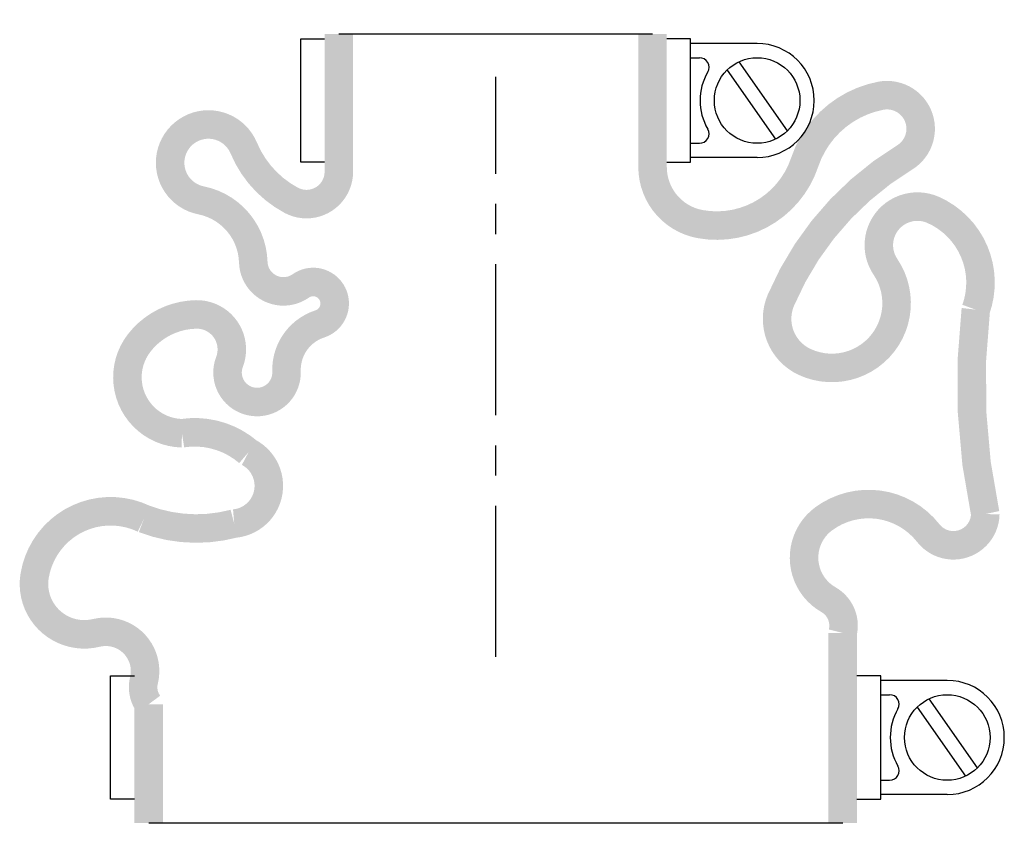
# Model space of a CAD drawing. Header units: millimetres. Extents: x -50 to 54, y -19 to 67.
import ezdxf

# ---------------------------------------------------------------- set-up
doc = ezdxf.new("R2010")
doc.units = ezdxf.units.MM
doc.header["$LTSCALE"] = 0.5
doc.header["$MEASUREMENT"] = 0
doc.linetypes.add('CENTER', pattern=[50.8, 31.75, -6.35, 6.35, -6.35])
doc.layers.get('0').update_dxf_attribs({"linetype": 'CONTINUOUS'})
doc.layers.add('Center', color=1, linetype='CENTER')

msp = doc.modelspace()

# ---------------------------------------------------------------- linework, layer by layer
for p, q in [((-16.5, 65.5), (16.5, 65.5)), ((-20.5, 52), (-20.5, 65)), ((-20.5, 65), (-18, 65)), ((20.5, 65), (18, 65)), ((20.5, 52), (20.5, 65)), ((27.5, 64.5), (20.5, 64.5)), ((20.5, 63), (21.44, 63)), ((25.57, 62.56), (30.66, 55.3)), ((24.34, 61.7), (29.43, 54.44)), ((20.5, 54), (21.44, 54)), ((-18, 52), (-20.5, 52)), ((18, 52), (20.5, 52)), ((27.5, 52.5), (20.5, 52.5)), ((-40.5, -15), (-40.5, -2)), ((-40.5, -2), (-38, -2)), ((40.5, -2), (38, -2)), ((40.5, -15), (40.5, -2)), ((47.5, -2.5), (40.5, -2.5)), ((40.5, -4), (41.44, -4)), ((45.57, -4.44), (50.66, -11.7)), ((44.34, -5.3), (49.43, -12.56)), ((40.5, -13), (41.44, -13)), ((-38, -15), (-40.5, -15)), ((38, -15), (40.5, -15)), ((47.5, -14.5), (40.5, -14.5)), ((36.5, -17.5), (-36.5, -17.5))]:
    msp.add_line(p, q)
at = {"const_width": 3, "flags": 128}
for points in [[(-16.5, 65.5), (-16.5, 51, -0.56619), (-21.5, 48, -0.173214), (-26.5, 53.5, 1.667268), (-31, 48, -0.349852), (-25.5, 41.5, 0.598056), (-20.5, 39, -1.163294), (-18.5, 35, 0.335337), (-22, 30, -1.224957), (-28, 31, 0.531721), (-31.5, 36, 0.226938), (-37.5, 33, 0.615314), (-33, 23.5, -0.219784), (-26, 21.5, -0.749263), (-27.5, 14, -0.157952), (-37, 14.5, 0.500401), (-48.5, 8.5, 0.538118), (-42, 2.5, -0.564179), (-37, -2.5, 0.223265), (-36.5, -5), (-36.5, -17.5)], [(16.5, 65.5), (16.5, 51.5, 0.36205), (21.5, 45.5, 0.373567), (32.5, 52, -0.271332), (40.5, 59, -0.835937), (43, 52.5, 0.15691), (30, 37.5, 0.405212), (32.5, 31, 0.760159), (41, 41, -0.75249), (46, 47, -0.394653), (50.5, 36.5, 0.082963), (51.5, 15, -0.704922), (45.5, 13, 0.405667), (34.5, 14.5, 0.542617), (35, 6, -0.335934), (36.5, 2.5), (36.5, -17.5)]]:
    msp.add_lwpolyline(points, format="xyb", dxfattribs=at)
for centre in [(27.5, 58.5), (47.5, -8.5)]:
    msp.add_circle(centre, 4.5)
for centre, radius, start, end in [((27.5, 58.5), 6, 270, 90), ((21.44, 62), 1, 330, 90), ((27.5, 58.5), 6, 150, 210), ((21.44, 55), 1, 270, 30), ((47.5, -8.5), 6, 270, 90), ((41.44, -5), 1, 330, 90), ((47.5, -8.5), 6, 150, 210), ((41.44, -12), 1, 270, 30)]:
    msp.add_arc(centre, radius, start, end)
at = {"layer": 'Center'}
msp.add_line((0, 0), (0, 61), dxfattribs=at)

doc.saveas('drawing.dxf')
